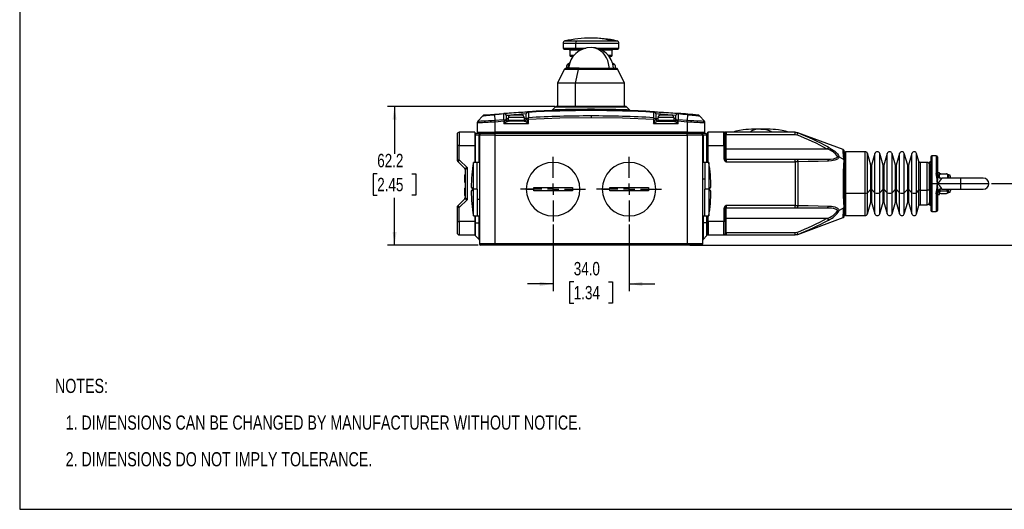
# Model space of a CAD drawing. Header units: millimetres. Extents: x 0 to 864, y 0 to 559.
# Tile 1 of 12: x 0 to 441, y 0 to 219. Entities that reach past the tile are written whole.
import ezdxf

# ---------------------------------------------------------------- set-up
doc = ezdxf.new("R2010")
doc.units = ezdxf.units.MM
doc.linetypes.add('CENTERX2', pattern=[20.32, 12.7, -2.54, 2.54, -2.54])
for name, color, linetype in [('CENTER', 40, 'CENTERX2'), ('DIMENSIONS', 140, 'Continuous'), ('SLD-DEFPOINTS', 7, 'Continuous'), ('TEXT', 140, 'Continuous')]:
    doc.layers.add(name, color=color, linetype=linetype)
doc.styles.add('SLDTEXTSTYLE0', font='TXT', dxfattribs={"width": 0.75})
doc.dimstyles.new('SLDDIMSTYLE0', dxfattribs={"dimtxt": 6, "dimasz": 6, "dimexe": 0, "dimexo": 0.0625, "dimgap": 1.5, "dimtad": 0, "dimtih": 1, "dimtoh": 1, "dimdec": 1, "dimrnd": 1e-09, "dimzin": 12, "dimdsep": 46, "dimtxsty": 'SLDTEXTSTYLE0', "dimsah": 1, "dimcen": 0.09, "dimadec": 0, "dimazin": 3, "dimtfac": 1, "dimtdec": 1, "dimtofl": 0, "dimtmove": 0, "dimatfit": 3, "dimfxl": 0, "dimfrac": 2, "dimtolj": 1, "dimtzin": 12, "dimarcsym": 0})
doc.dimstyles.new('SLDDIMSTYLE1', dxfattribs={"dimtxt": 6, "dimasz": 6, "dimexe": 0, "dimexo": 0.0625, "dimgap": 1.5, "dimtad": 0, "dimtih": 1, "dimtoh": 1, "dimdec": 1, "dimrnd": 1e-09, "dimzin": 4, "dimdsep": 46, "dimtxsty": 'SLDTEXTSTYLE0', "dimsah": 1, "dimcen": 0.09, "dimadec": 0, "dimazin": 1, "dimtfac": 1, "dimtdec": 1, "dimtmove": 0, "dimatfit": 0, "dimfxl": 0, "dimfrac": 2, "dimtolj": 1, "dimtzin": 12, "dimarcsym": 0})
doc.dimstyles.new('SLDDIMSTYLE3', dxfattribs={"dimtxt": 6, "dimasz": 6, "dimexe": 0, "dimexo": 0.0625, "dimgap": 1.5, "dimtad": 0, "dimtih": 1, "dimtoh": 1, "dimdec": 1, "dimrnd": 1e-09, "dimzin": 12, "dimdsep": 46, "dimtxsty": 'SLDTEXTSTYLE0', "dimsah": 1, "dimcen": 0.09, "dimadec": 0, "dimazin": 3, "dimtfac": 1, "dimtdec": 1, "dimtmove": 0, "dimatfit": 0, "dimfxl": 0, "dimfrac": 2, "dimtolj": 1, "dimtzin": 12, "dimarcsym": 0})

# ---------------------------------------------------------------- blocks, each defined once
blk = doc.blocks.new('SW_NOTE_0_2')
at = {"layer": 'TEXT', "color": 0, "char_height": 6.35, "attachment_point": 1, "style": 'SLDTEXTSTYLE0'}
for s, insert in [('NOTES:', (0, 8.19)), ('1. DIMENSIONS CAN BE CHANGED BY MANUFACTURER WITHOUT NOTICE.', (4.76, -8.24)), ('2. DIMENSIONS DO NOT IMPLY TOLERANCE.', (4.76, -24.66))]:
    blk.add_mtext(s, dxfattribs=dict(at, insert=insert))
blk = doc.blocks.new('_D_13')
at = {"layer": 'DIMENSIONS'}
for p, q in [((238.87, 127.56), (238.87, 97.77)), ((272.87, 127.56), (272.87, 97.77)), ((248.11, 101.83), (246.28, 101.83)), ((246.28, 101.83), (246.28, 92.3)), ((263.63, 101.83), (265.45, 101.83)), ((265.45, 101.83), (265.45, 92.3)), ((238.87, 100.94), (227.33, 100.94)), ((272.87, 100.94), (284.41, 100.94)), ((246.28, 92.3), (248.11, 92.3)), ((265.45, 92.3), (263.63, 92.3))]:
    blk.add_line(p, q, dxfattribs=at)
for points in [[(238.87, 100.94), (232.87, 101.87), (232.87, 100.02)], [(272.87, 100.94), (278.87, 100.02), (278.87, 101.87)]]:
    blk.add_solid(points, dxfattribs=at)
at = {"layer": 'DIMENSIONS', "char_height": 6, "attachment_point": 1, "style": 'SLDTEXTSTYLE0'}
for s, insert in [('34.0', (248.11, 110.78)), ('1.34', (248.11, 100.04))]:
    blk.add_mtext(s, dxfattribs=dict(at, insert=insert))
blk = doc.blocks.new('_D_14')
at = {"layer": 'DIMENSIONS'}
for p, q in [((239.6, 180.47), (164.69, 180.47)), ((167.86, 180.47), (167.86, 159.23)), ((160.11, 150.25), (158.28, 150.25)), ((158.28, 150.25), (158.28, 140.73)), ((175.62, 150.25), (177.45, 150.25)), ((177.45, 150.25), (177.45, 140.73)), ((158.28, 140.73), (160.11, 140.73)), ((167.86, 118.27), (167.86, 139.51)), ((177.45, 140.73), (175.62, 140.73)), ((205.3, 118.27), (164.69, 118.27))]:
    blk.add_line(p, q, dxfattribs=at)
for points in [[(167.86, 180.47), (166.94, 174.47), (168.79, 174.47)], [(167.86, 118.27), (168.79, 124.27), (166.94, 124.27)]]:
    blk.add_solid(points, dxfattribs=at)
at = {"layer": 'DIMENSIONS', "char_height": 6, "attachment_point": 1, "style": 'SLDTEXTSTYLE0'}
for s, insert in [('62.2', (160.11, 159.2)), ('2.45', (160.11, 148.46))]:
    blk.add_mtext(s, dxfattribs=dict(at, insert=insert))
blk = doc.blocks.new('_D_15')
at = {"layer": 'DIMENSIONS'}
for p, q in [((455.97, 145.87), (455.97, 157.41)), ((435.24, 145.87), (459.14, 145.87)), ((448.21, 132.95), (446.38, 132.95)), ((446.38, 132.95), (446.38, 123.43)), ((463.73, 132.95), (465.55, 132.95)), ((465.55, 132.95), (465.55, 123.43)), ((446.38, 123.43), (448.21, 123.43)), ((465.55, 123.43), (463.73, 123.43)), ((300.14, 118.27), (459.14, 118.27)), ((455.97, 118.27), (455.97, 106.73))]:
    blk.add_line(p, q, dxfattribs=at)
for points in [[(455.97, 145.87), (456.89, 151.87), (455.04, 151.87)], [(455.97, 118.27), (455.04, 112.27), (456.89, 112.27)]]:
    blk.add_solid(points, dxfattribs=at)
at = {"layer": 'DIMENSIONS', "char_height": 6, "attachment_point": 1, "style": 'SLDTEXTSTYLE0'}
for s, insert in [('27.6', (448.21, 141.9)), ('1.09', (448.21, 131.16))]:
    blk.add_mtext(s, dxfattribs=dict(at, insert=insert))
blk = doc.blocks.new('SW_CENTERMARKSYMBOL_7')
at = {"layer": 'CENTER', "color": 0}
for p, q in [((0, 5.08), (0, 14.54)), ((-5.08, 0), (-14.54, 0)), ((0, 0), (-2.54, 0)), ((0, 0), (0, 2.54)), ((0, 0), (0, -2.54)), ((0, 0), (2.54, 0)), ((5.08, 0), (14.54, 0)), ((0, -5.08), (0, -14.54))]:
    blk.add_line(p, q, dxfattribs=at)
blk = doc.blocks.new('SW_CENTERMARKSYMBOL_8')
at = {"layer": 'CENTER', "color": 0}
for p, q in [((0, 5.08), (0, 14.54)), ((-5.08, 0), (-14.54, 0)), ((0, 0), (-2.54, 0)), ((0, 0), (0, 2.54)), ((0, 0), (0, -2.54)), ((0, 0), (2.54, 0)), ((5.08, 0), (14.54, 0)), ((0, -5.08), (0, -14.54))]:
    blk.add_line(p, q, dxfattribs=at)

msp = doc.modelspace()

# ---------------------------------------------------------------- linework, layer by layer
at = {"color": 7, "linetype": 'Continuous', "lineweight": 25}
for p, q in [((243.37, 208.78), (243.37, 206.57)), ((248.95, 208.78), (248.95, 206.57)), ((249.38, 209.75), (265.63, 209.75)), ((268.37, 206.57), (268.37, 208.78)), ((243.88, 206.07), (249.23, 206.07)), ((246.37, 205.57), (246.37, 203.47)), ((249.23, 206.07), (251.98, 206.07)), ((259.75, 206.07), (267.87, 206.07)), ((265.37, 203.47), (265.37, 205.57)), ((246.25, 199.83), (245.34, 199.2)), ((247.07, 202.77), (247.77, 202.77)), ((263.98, 202.77), (264.67, 202.77)), ((266.4, 199.2), (265.48, 199.84)), ((243.86, 197.01), (240.87, 190.87)), ((250.55, 197.57), (244.77, 197.57)), ((250.12, 197.01), (248.69, 190.87)), ((250.55, 197.57), (266.97, 197.57)), ((270.87, 190.87), (267.87, 197.01)), ((240.87, 190.87), (240.87, 180.47)), ((248.69, 190.87), (240.87, 190.87)), ((248.69, 190.87), (248.69, 180.47)), ((270.87, 190.87), (248.69, 190.87)), ((270.87, 180.47), (270.87, 190.87)), ((207.63, 176.48), (207.34, 176.25)), ((212.61, 177), (216.79, 177.34)), ((212.61, 177), (212.63, 176.71)), ((212.63, 176.71), (212.84, 174.3)), ((216.81, 177.05), (216.79, 177.34)), ((216.81, 174.63), (216.81, 177.05)), ((224.87, 176.47), (219.87, 176.47)), ((226.87, 174.87), (226.87, 177.08)), ((227.81, 178.08), (227.83, 177.79)), ((227.83, 177.79), (227.83, 175.37)), ((238.48, 178.83), (239.82, 180.17)), ((238.48, 178.83), (238.5, 178.75)), ((271.91, 180.17), (239.82, 180.17)), ((271.2, 180.47), (240.53, 180.47)), ((240.87, 180.47), (248.69, 180.47)), ((244.52, 178.94), (244.1, 178.67)), ((248.69, 180.47), (270.87, 180.47)), ((268.18, 178.81), (268.22, 178.82)), ((268.22, 180.32), (268.22, 180.47)), ((271.91, 180.17), (273.25, 178.83)), ((283.91, 177.79), (283.92, 178.08)), ((283.91, 175.37), (283.91, 177.79)), ((284.87, 177.08), (284.87, 174.87)), ((291.87, 176.47), (286.87, 176.47)), ((294.95, 177.34), (294.92, 177.05)), ((294.92, 177.05), (294.92, 174.63)), ((299.1, 176.71), (298.89, 174.3)), ((299.13, 177), (299.1, 176.71)), ((304.39, 176.25), (304.11, 176.48)), ((204.87, 173.17), (204.87, 168.87)), ((207.33, 176.27), (205.11, 173.82)), ((207.33, 176.27), (205.11, 173.82)), ((205.13, 173.84), (205.14, 173.84)), ((207.32, 176.25), (207.37, 176.26)), ((212.84, 174.3), (216.81, 174.63)), ((212.87, 173.6), (216.87, 173.92)), ((212.87, 168.87), (212.87, 173.6)), ((216.81, 174.63), (217.22, 174.31)), ((217.22, 174.31), (216.87, 173.92)), ((216.87, 172.87), (217.55, 174.23)), ((216.87, 173.92), (216.87, 172.87)), ((218.44, 173.65), (216.87, 172.87)), ((216.87, 172.87), (227.87, 172.87)), ((217.55, 174.23), (217.22, 174.31)), ((217.67, 174.13), (217.81, 174.63)), ((217.81, 174.63), (217.87, 174.87)), ((217.87, 176.35), (217.87, 174.87)), ((225.87, 173.87), (218.75, 173.87)), ((225.87, 175.47), (218.87, 175.47)), ((218.87, 174.17), (218.87, 175.47)), ((225.87, 174.17), (218.87, 174.17)), ((225.87, 175.47), (225.87, 174.17)), ((225.91, 173.85), (225.87, 173.87)), ((226.87, 174.87), (226.87, 174.82)), ((226.87, 174.82), (226.88, 174.71)), ((227.83, 175.37), (227.47, 175.04)), ((227.87, 174.67), (227.47, 175.04)), ((227.87, 172.87), (227.87, 174.67)), ((255.87, 176.16), (255.87, 175.45)), ((284.27, 175.04), (283.87, 174.67)), ((283.87, 174.67), (283.87, 172.87)), ((283.87, 172.87), (294.87, 172.87)), ((283.91, 175.37), (284.27, 175.04)), ((284.85, 174.71), (284.87, 174.82)), ((284.87, 174.82), (284.87, 174.87)), ((285.86, 173.87), (285.83, 173.85)), ((285.86, 173.87), (292.98, 173.87)), ((292.87, 175.47), (285.87, 175.47)), ((285.87, 174.17), (285.87, 175.47)), ((292.87, 174.17), (285.87, 174.17)), ((292.87, 175.47), (292.87, 174.17)), ((294.87, 172.87), (293.3, 173.65)), ((293.71, 176.36), (293.87, 176.35)), ((293.87, 174.87), (293.87, 176.35)), ((293.87, 174.87), (293.92, 174.63)), ((293.92, 174.63), (294.07, 174.13)), ((294.51, 174.31), (294.19, 174.23)), ((294.19, 174.23), (294.87, 172.87)), ((294.92, 174.63), (294.51, 174.31)), ((294.87, 173.92), (294.51, 174.31)), ((294.87, 172.87), (294.87, 173.92)), ((294.87, 173.92), (298.87, 173.6)), ((294.92, 174.63), (298.89, 174.3)), ((298.87, 173.6), (298.87, 168.87)), ((304.36, 176.26), (304.42, 176.25)), ((306.62, 173.82), (304.4, 176.27)), ((306.63, 173.82), (304.4, 176.27)), ((306.59, 173.84), (306.61, 173.84)), ((306.87, 168.87), (306.87, 173.17)), ((195.87, 167.87), (195.87, 162.87)), ((196.87, 168.87), (196.87, 162.87)), ((203.87, 168.87), (196.87, 168.87)), ((203.87, 168.87), (203.87, 167.63)), ((203.87, 167.57), (203.87, 164.43)), ((204.01, 167.57), (203.87, 167.57)), ((205.72, 167.57), (204.01, 167.57)), ((206.22, 168.27), (204.57, 168.27)), ((204.87, 168.87), (212.87, 168.87)), ((205.72, 167.57), (205.87, 167.57)), ((205.87, 167.57), (205.87, 118.97)), ((212.87, 167.57), (205.87, 167.57)), ((212.87, 168.27), (206.57, 168.27)), ((210.87, 168.87), (210.87, 168.27)), ((298.87, 168.87), (212.87, 168.87)), ((298.87, 168.27), (212.87, 168.27)), ((212.87, 167.57), (212.87, 168.27)), ((212.87, 118.97), (212.87, 167.57)), ((212.87, 167.57), (298.87, 167.57)), ((220.62, 168.87), (220.62, 168.27)), ((224.12, 168.27), (224.12, 168.87)), ((230.37, 168.87), (230.37, 168.27)), ((281.37, 168.27), (281.37, 168.87)), ((287.62, 168.87), (287.62, 168.27)), ((291.12, 168.27), (291.12, 168.87)), ((298.87, 168.87), (306.87, 168.87)), ((298.87, 167.57), (298.87, 168.27)), ((305.17, 168.27), (298.87, 168.27)), ((298.87, 167.57), (298.87, 118.97)), ((305.87, 167.57), (298.87, 167.57)), ((300.87, 168.27), (300.87, 168.87)), ((307.17, 168.27), (305.52, 168.27)), ((305.87, 118.97), (305.87, 167.57)), ((305.87, 167.57), (306.01, 167.57)), ((307.72, 167.57), (306.01, 167.57)), ((307.87, 167.57), (307.72, 167.57)), ((307.87, 168.37), (307.87, 162.87)), ((307.87, 155.37), (307.87, 167.57)), ((308.37, 162.87), (308.37, 168.87)), ((315.37, 168.87), (308.37, 168.87)), ((315.37, 162.87), (315.37, 168.87)), ((316.37, 168.87), (315.68, 168.87)), ((315.87, 162.87), (315.87, 168.37)), ((315.87, 167.87), (316.37, 167.87)), ((316.28, 168.83), (316.37, 168.87)), ((316.37, 168.87), (316.37, 167.87)), ((347.27, 168.87), (316.37, 168.87)), ((316.37, 161.37), (316.37, 167.87)), ((316.37, 167.87), (347.27, 167.87)), ((347.27, 167.87), (347.27, 168.87)), ((347.27, 168.87), (348.42, 168.64)), ((347.27, 167.87), (348.04, 167.71)), ((348.37, 168.68), (347.33, 168.87)), ((348.42, 168.64), (348.04, 167.71)), ((368.72, 161.11), (348.43, 168.66)), ((203.87, 164.43), (203.87, 162.87)), ((196.87, 162.87), (195.87, 162.87)), ((195.87, 162.87), (195.87, 156.55)), ((196.87, 162.87), (203.87, 162.87)), ((196.87, 156.55), (196.87, 162.87)), ((203.87, 162.87), (203.87, 155.37)), ((308.37, 162.87), (307.87, 162.87)), ((308.37, 162.87), (315.37, 162.87)), ((315.37, 162.87), (315.37, 157.08)), ((315.37, 162.87), (315.87, 162.87)), ((315.87, 162.87), (315.87, 157.08)), ((316.37, 161.37), (315.89, 161.37)), ((361.65, 161.37), (316.37, 161.37)), ((316.37, 156.67), (316.37, 161.37)), ((362.13, 162.22), (361.65, 161.37)), ((369.37, 156.14), (369.37, 160.17)), ((369.37, 159.61), (369.37, 141.69)), ((378.61, 160.17), (369.87, 160.17)), ((381.1, 154.11), (379.58, 159.44)), ((383, 159.37), (381.49, 154.11)), ((386.62, 154.11), (385.11, 159.37)), ((388.51, 159.37), (387, 154.11)), ((392.13, 154.11), (390.63, 159.37)), ((394.03, 159.37), (392.52, 154.11)), ((397.65, 154.11), (396.14, 159.37)), ((399.54, 159.37), (398.03, 154.11)), ((402.7, 155.73), (401.66, 159.37)), ((195.87, 156.55), (196.87, 156.55)), ((196.87, 156.55), (196.16, 155.84)), ((196.16, 155.84), (199.17, 152.82)), ((200.47, 152.95), (196.87, 156.55)), ((204.87, 155.37), (203.17, 155.37)), ((203.17, 143.37), (203.17, 155.37)), ((204.87, 143.37), (204.87, 155.37)), ((205.87, 155.27), (204.87, 155.27)), ((306.87, 155.27), (305.87, 155.27)), ((308.57, 155.37), (306.87, 155.37)), ((306.87, 155.37), (306.87, 143.37)), ((308.57, 155.37), (308.57, 143.37)), ((315.87, 157.08), (315.37, 157.08)), ((316.37, 156.67), (316.37, 155.67)), ((347.27, 156.67), (316.37, 156.67)), ((316.37, 155.67), (347.27, 155.67)), ((347.27, 155.67), (347.27, 156.67)), ((348.04, 156.67), (347.27, 156.67)), ((347.27, 155.67), (347.27, 136.07)), ((348.42, 155.67), (347.27, 155.67)), ((361.65, 156.67), (348.04, 156.67)), ((348.42, 155.67), (348.42, 136.06)), ((366.93, 157.88), (369, 156.69)), ((369.37, 135.6), (369.37, 156.14)), ((406.37, 155.37), (403.18, 155.37)), ((407.37, 154.29), (407.37, 155.19)), ((407.37, 143.29), (407.37, 154.33)), ((407.97, 157.87), (407.97, 145.87)), ((410.47, 158.37), (408.47, 158.37)), ((410.97, 157.87), (410.97, 150.21)), ((199.47, 152.12), (199.47, 139.62)), ((200.47, 138.79), (200.47, 152.95)), ((407.37, 154.29), (407.37, 136.56)), ((410.58, 149.44), (410.47, 150.39)), ((410.97, 150.61), (410.97, 150.77)), ((411.97, 150.77), (410.97, 150.77)), ((411.06, 149.44), (410.97, 150.21)), ((411.97, 148.64), (411.97, 150.77)), ((412.47, 150.32), (414.97, 150.32)), ((415.47, 149.99), (415.47, 149.78)), ((199.17, 149.78), (199.47, 149.78)), ((199.17, 149.74), (199.47, 149.74)), ((199.17, 149.74), (199.17, 149.37)), ((199.17, 149.37), (199.47, 149.37)), ((199.17, 149.37), (199.17, 148.38)), ((199.17, 148.38), (199.47, 148.38)), ((199.17, 148.38), (199.17, 148.01)), ((199.17, 148.01), (199.47, 148.01)), ((199.17, 148.01), (199.17, 146.91)), ((199.47, 146.91), (199.17, 146.91)), ((199.17, 146.91), (199.17, 146.54)), ((199.17, 146.54), (199.47, 146.54)), ((199.17, 146.5), (199.47, 146.5)), ((306.87, 147.93), (305.87, 147.93)), ((407.97, 145.87), (407.97, 133.87)), ((407.97, 145.87), (408.47, 145.87)), ((408.47, 145.87), (410.97, 145.87)), ((410.97, 145.87), (421.47, 145.87)), ((421.47, 148.37), (412.97, 148.37)), ((416.07, 149.87), (415.47, 149.87)), ((415.47, 149.37), (415.47, 148.68)), ((415.47, 148.68), (415.47, 148.37)), ((416.87, 148.37), (416.87, 149.04)), ((431.47, 148.37), (421.47, 148.37)), ((199.17, 143.85), (199.47, 143.85)), ((199.17, 143.81), (199.47, 143.81)), ((199.17, 143.81), (199.17, 142.95)), ((199.17, 142.95), (199.47, 142.95)), ((199.17, 142.95), (199.17, 142.09)), ((199.17, 142.09), (199.47, 142.09)), ((199.17, 142.09), (199.17, 141.93)), ((199.17, 141.93), (199.47, 141.93)), ((199.17, 141.93), (199.17, 141.5)), ((199.17, 141.5), (199.47, 141.5)), ((199.17, 141.5), (199.17, 140.61)), ((202.17, 144.12), (202.69, 144.12)), ((202.69, 142.62), (202.17, 142.62)), ((202.69, 144.12), (202.69, 143.37)), ((202.69, 143.37), (203.17, 143.37)), ((202.69, 143.37), (202.69, 142.62)), ((203.17, 131.37), (203.17, 143.37)), ((204.87, 143.37), (203.17, 143.37)), ((204.87, 143.37), (204.87, 131.37)), ((226.87, 143.37), (230.19, 143.37)), ((230.19, 143.37), (230.2, 144.12)), ((230.2, 142.62), (230.19, 143.37)), ((230.2, 144.12), (247.54, 144.12)), ((247.54, 142.62), (230.2, 142.62)), ((238.87, 142.62), (238.87, 144.12)), ((247.54, 144.12), (247.54, 143.37)), ((247.54, 143.37), (250.87, 143.37)), ((247.54, 143.37), (247.54, 142.62)), ((260.87, 143.37), (264.19, 143.37)), ((264.19, 143.37), (264.2, 144.12)), ((264.2, 142.62), (264.19, 143.37)), ((264.2, 144.12), (281.54, 144.12)), ((281.54, 142.62), (264.2, 142.62)), ((272.87, 142.62), (272.87, 144.12)), ((281.54, 144.12), (281.54, 143.37)), ((281.54, 143.37), (284.87, 143.37)), ((281.54, 143.37), (281.54, 142.62)), ((306.87, 131.37), (306.87, 143.37)), ((308.57, 143.37), (306.87, 143.37)), ((308.57, 143.37), (308.57, 131.37)), ((308.57, 143.37), (309.05, 143.37)), ((309.04, 144.12), (309.56, 144.12)), ((309.05, 143.37), (309.04, 144.12)), ((309.04, 142.62), (309.05, 143.37)), ((309.56, 142.62), (309.04, 142.62)), ((369.37, 141.69), (369.37, 132.1)), ((369.87, 141.54), (378.61, 141.54)), ((379.58, 141.76), (381.1, 143.37)), ((381.49, 143.37), (383, 141.78)), ((385.11, 141.78), (386.62, 143.37)), ((387, 143.37), (388.51, 141.78)), ((390.63, 141.78), (392.13, 143.37)), ((392.52, 143.37), (394.03, 141.78)), ((396.14, 141.78), (397.65, 143.37)), ((398.03, 143.37), (399.54, 141.78)), ((401.66, 141.78), (402.7, 142.88)), ((403.18, 142.99), (406.37, 142.99)), ((407.37, 143.29), (407.37, 137.39)), ((410.47, 141.35), (410.58, 142.29)), ((410.97, 141.53), (411.06, 142.3)), ((410.97, 141.53), (410.97, 133.87)), ((411.97, 140.97), (411.97, 143.1)), ((412.47, 142.58), (414.97, 142.58)), ((412.47, 141.42), (414.97, 141.42)), ((412.97, 143.37), (421.47, 143.37)), ((415.47, 143.37), (415.47, 142.24)), ((415.47, 142.24), (415.47, 142)), ((415.47, 142), (415.47, 141.75)), ((415.47, 141.87), (416.07, 141.87)), ((416.87, 143.37), (416.87, 142.72)), ((421.47, 143.37), (431.47, 143.37)), ((199.17, 138.91), (196.16, 135.9)), ((196.87, 135.19), (200.47, 138.79)), ((199.17, 140.61), (199.47, 140.61)), ((199.17, 140.57), (199.47, 140.57)), ((205.87, 138.81), (204.87, 138.81)), ((379.58, 132.29), (381.1, 137.62)), ((381.49, 137.62), (383, 132.36)), ((385.11, 132.36), (386.62, 137.62)), ((387, 137.62), (388.51, 132.36)), ((390.63, 132.36), (392.13, 137.62)), ((392.52, 137.62), (394.03, 132.36)), ((396.14, 132.36), (397.65, 137.62)), ((398.03, 137.62), (399.54, 132.36)), ((410.97, 140.97), (410.97, 141.08)), ((410.97, 140.97), (411.97, 140.97)), ((196.87, 135.19), (195.87, 135.19)), ((195.87, 135.19), (195.87, 128.87)), ((196.16, 135.9), (196.87, 135.19)), ((196.87, 128.87), (196.87, 135.19)), ((315.37, 134.65), (315.37, 128.87)), ((315.87, 134.65), (315.37, 134.65)), ((315.87, 134.65), (315.87, 128.87)), ((316.37, 136.07), (316.37, 135.07)), ((347.27, 136.07), (316.37, 136.07)), ((316.37, 135.07), (347.27, 135.07)), ((316.37, 130.37), (316.37, 135.07)), ((347.27, 135.07), (347.27, 136.07)), ((347.27, 136.07), (348.42, 136.06)), ((347.27, 135.07), (348.04, 135.07)), ((348.04, 135.07), (361.65, 135.07)), ((369, 135.05), (366.93, 133.85)), ((369.37, 131.56), (369.37, 135.6)), ((401.66, 132.36), (402.7, 136.01)), ((403.18, 136.37), (406.37, 136.37)), ((408.47, 133.37), (410.47, 133.37)), ((195.87, 128.87), (195.87, 123.87)), ((195.87, 128.87), (196.87, 128.87)), ((203.87, 128.87), (196.87, 128.87)), ((196.87, 128.87), (196.87, 122.87)), ((203.17, 131.37), (204.87, 131.37)), ((203.87, 131.37), (203.87, 128.87)), ((203.87, 128.87), (203.87, 126.17)), ((203.87, 128.27), (204.01, 128.27)), ((204.01, 128.27), (205.72, 128.27)), ((204.01, 128.27), (204.01, 122.62)), ((204.87, 131.47), (205.87, 131.47)), ((205.72, 120.91), (205.72, 128.27)), ((205.87, 128.27), (205.72, 128.27)), ((305.87, 131.47), (306.87, 131.47)), ((305.87, 128.27), (306.01, 128.27)), ((306.01, 128.27), (306.01, 120.91)), ((307.72, 128.27), (306.01, 128.27)), ((306.87, 131.37), (308.57, 131.37)), ((307.72, 122.62), (307.72, 128.27)), ((307.87, 128.27), (307.72, 128.27)), ((307.87, 128.27), (307.87, 131.37)), ((307.87, 128.87), (307.87, 123.37)), ((308.37, 128.87), (307.87, 128.87)), ((307.87, 122.97), (307.87, 128.27)), ((315.37, 128.87), (308.37, 128.87)), ((308.37, 128.87), (308.37, 122.87)), ((315.87, 128.87), (315.37, 128.87)), ((315.37, 122.87), (315.37, 128.87)), ((315.87, 128.87), (315.87, 123.37)), ((315.89, 130.37), (316.37, 130.37)), ((316.37, 130.37), (361.65, 130.37)), ((316.37, 123.87), (316.37, 130.37)), ((348.43, 123.08), (368.72, 130.63)), ((361.65, 130.37), (362.13, 129.52)), ((369.87, 131.57), (378.61, 131.57)), ((203.87, 126.17), (203.87, 123.11)), ((316.37, 123.87), (315.87, 123.87)), ((316.37, 123.87), (316.37, 122.87)), ((347.27, 123.87), (316.37, 123.87)), ((348.04, 124.02), (347.27, 123.87)), ((347.27, 122.87), (347.27, 123.87)), ((348.04, 124.02), (348.42, 123.1)), ((196.87, 122.87), (203.87, 122.87)), ((203.87, 123.11), (203.87, 122.87)), ((204.01, 122.62), (205.72, 120.91)), ((307.72, 122.62), (306.01, 120.91)), ((308.37, 122.87), (315.37, 122.87)), ((315.37, 122.87), (316.37, 122.87)), ((316.37, 122.87), (316.28, 122.9)), ((316.37, 122.87), (347.27, 122.87)), ((348.42, 123.1), (347.27, 122.87)), ((347.33, 122.87), (348.37, 123.06)), ((212.87, 118.97), (205.87, 118.97)), ((212.87, 118.27), (206.57, 118.27)), ((212.87, 118.27), (212.87, 118.97)), ((298.87, 118.97), (212.87, 118.97)), ((298.87, 118.27), (212.87, 118.27)), ((298.87, 118.27), (298.87, 118.97)), ((305.87, 118.97), (298.87, 118.97)), ((305.17, 118.27), (298.87, 118.27))]:
    msp.add_line(p, q, dxfattribs=at)
at = {"color": 8, "linetype": 'Continuous', "lineweight": 25}
for p, q in [((243.37, 208.78), (248.95, 208.78)), ((244.15, 209.75), (249.38, 209.75)), ((248.95, 208.78), (268.37, 208.78)), ((265.63, 209.75), (267.59, 209.75)), ((243.37, 206.57), (248.95, 206.57)), ((250.61, 205.57), (246.37, 205.57)), ((246.37, 203.47), (248.26, 203.47)), ((248.95, 206.57), (253.47, 206.57)), ((250.92, 205.57), (250.61, 205.57)), ((250.61, 205.36), (250.61, 205.57)), ((258.23, 206.57), (268.37, 206.57)), ((265.37, 205.57), (260.81, 205.57)), ((263.47, 203.47), (265.37, 203.47)), ((246.04, 199.2), (245.34, 199.2)), ((266.4, 199.2), (265.75, 199.2)), ((250.12, 197.01), (243.86, 197.01)), ((267.87, 197.01), (250.12, 197.01)), ((218.87, 174.87), (217.87, 174.87)), ((226.87, 174.87), (225.87, 174.87)), ((285.87, 174.87), (284.87, 174.87)), ((293.87, 174.87), (292.87, 174.87)), ((204.01, 167.57), (204.01, 155.37)), ((205.72, 155.27), (205.72, 167.57)), ((211.53, 168.27), (211.53, 168.87)), ((230.04, 168.87), (230.04, 168.27)), ((231.37, 168.27), (231.37, 168.87)), ((280.37, 168.87), (280.37, 168.27)), ((281.7, 168.27), (281.7, 168.87)), ((300.21, 168.87), (300.21, 168.27)), ((306.01, 167.57), (306.01, 155.27)), ((307.72, 155.37), (307.72, 167.57)), ((308.37, 155.37), (308.37, 162.87)), ((315.87, 161.38), (315.89, 161.37)), ((369.87, 160.17), (369.87, 141.54)), ((378.61, 141.54), (378.61, 160.17)), ((379.58, 141.76), (379.58, 159.44)), ((383, 141.78), (383, 159.37)), ((385.11, 141.78), (385.11, 159.37)), ((388.51, 141.78), (388.51, 159.37)), ((390.63, 141.78), (390.63, 159.37)), ((394.03, 141.78), (394.03, 159.37)), ((396.14, 141.78), (396.14, 159.37)), ((399.54, 141.78), (399.54, 159.37)), ((401.66, 141.78), (401.66, 159.37)), ((402.7, 142.88), (402.7, 155.73)), ((403.18, 155.37), (403.18, 142.99)), ((406.37, 142.99), (406.37, 155.37)), ((408.47, 158.37), (408.47, 145.87)), ((410.47, 158.37), (410.47, 150.39)), ((381.1, 143.37), (381.1, 154.11)), ((381.3, 153.97), (381.3, 143.42)), ((381.49, 154.11), (381.49, 143.37)), ((386.62, 143.37), (386.62, 154.11)), ((386.81, 153.97), (386.81, 143.42)), ((387, 154.11), (387, 143.37)), ((392.13, 143.37), (392.13, 154.11)), ((392.33, 153.97), (392.33, 143.42)), ((392.52, 154.11), (392.52, 143.37)), ((397.65, 143.37), (397.65, 154.11)), ((397.84, 153.97), (397.84, 143.42)), ((398.03, 154.11), (398.03, 143.37)), ((408.47, 145.87), (408.47, 133.37)), ((412.97, 148.37), (412.97, 148.16)), ((416.07, 148.37), (416.07, 149.87)), ((421.47, 145.87), (421.47, 148.37)), ((421.47, 143.37), (421.47, 145.87)), ((421.47, 145.87), (433.97, 145.87)), ((369.87, 141.54), (369.87, 131.57)), ((378.61, 131.57), (378.61, 141.54)), ((379.58, 132.29), (379.58, 141.76)), ((381.1, 137.62), (381.1, 143.37)), ((381.3, 143.42), (381.3, 137.77)), ((381.49, 143.37), (381.49, 137.62)), ((383, 132.36), (383, 141.78)), ((385.11, 132.36), (385.11, 141.78)), ((386.62, 137.62), (386.62, 143.37)), ((386.81, 143.42), (386.81, 137.77)), ((387, 143.37), (387, 137.62)), ((388.51, 132.36), (388.51, 141.78)), ((390.63, 132.36), (390.63, 141.78)), ((392.13, 137.62), (392.13, 143.37)), ((392.33, 143.42), (392.33, 137.77)), ((392.52, 143.37), (392.52, 137.62)), ((394.03, 132.36), (394.03, 141.78)), ((396.14, 132.36), (396.14, 141.78)), ((397.65, 137.62), (397.65, 143.37)), ((397.84, 143.42), (397.84, 137.77)), ((398.03, 143.37), (398.03, 137.62)), ((399.54, 132.36), (399.54, 141.78)), ((401.66, 132.36), (401.66, 141.78)), ((402.7, 136.01), (402.7, 142.88)), ((403.18, 142.99), (403.18, 136.37)), ((406.37, 136.37), (406.37, 142.99)), ((410.47, 141.35), (410.47, 133.37)), ((412.97, 143.58), (412.97, 143.37)), ((416.07, 141.87), (416.07, 143.37)), ((204.01, 131.37), (204.01, 128.27)), ((205.72, 128.27), (205.72, 131.47)), ((306.01, 131.47), (306.01, 128.27)), ((307.72, 128.27), (307.72, 131.37)), ((308.37, 128.87), (308.37, 131.37)), ((315.89, 130.37), (315.87, 130.36))]:
    msp.add_line(p, q, dxfattribs=at)
at = {"color": 7, "linetype": 'Continuous', "lineweight": 25, "flags": 128}
for points in [[(248.95, 206.57), (248.96, 206.47), (248.97, 206.38), (249, 206.29), (249.03, 206.21), (249.07, 206.15), (249.12, 206.11), (249.17, 206.08), (249.23, 206.07)], [(250.33, 206.07), (250.39, 206.06), (250.44, 206.03), (250.49, 205.98), (250.53, 205.92), (250.56, 205.85), (250.59, 205.76), (250.61, 205.67), (250.61, 205.57)], [(250.55, 197.57), (250.49, 197.56), (250.42, 197.53), (250.36, 197.48), (250.3, 197.42), (250.25, 197.33), (250.2, 197.24), (250.16, 197.13), (250.12, 197.01)], [(207.6, 176.45), (207.53, 176.43), (207.34, 176.25)], [(207.96, 176.57), (207.78, 176.54), (207.63, 176.48)], [(207.96, 176.57), (208.05, 176.58), (208.33, 176.61), (209.34, 176.7), (210.84, 176.84), (212.61, 177)], [(216.79, 177.34), (216.9, 177.35), (217.21, 177.38), (217.72, 177.41), (218.41, 177.47), (219.24, 177.53), (220.19, 177.6), (221.23, 177.67), (222.3, 177.74), (223.37, 177.81), (224.4, 177.88), (225.36, 177.94), (226.19, 177.99), (226.88, 178.03), (227.39, 178.06), (227.7, 178.08), (227.81, 178.08)], [(244.57, 180.44), (244.55, 180.45), (244.73, 180.47)], [(273.33, 178.67), (273.34, 178.67), (273.25, 178.83)], [(283.92, 178.08), (284.03, 178.08), (284.35, 178.06), (284.85, 178.03), (285.54, 177.99), (286.38, 177.94), (287.33, 177.88), (288.36, 177.81), (289.43, 177.74), (290.51, 177.67), (291.54, 177.6), (292.49, 177.53), (293.33, 177.47), (294.01, 177.41), (294.52, 177.38), (294.84, 177.35), (294.95, 177.34)], [(205.13, 173.84), (204.94, 173.53), (204.87, 173.17)], [(204.87, 173.17), (204.95, 173.17), (205.15, 173.18), (205.48, 173.2), (205.93, 173.22), (206.45, 173.25), (207.21, 173.3), (208.06, 173.34), (208.94, 173.39), (209.8, 173.43), (210.67, 173.48), (211.92, 173.55), (212.87, 173.6)], [(217.55, 174.23), (217.61, 174.19), (217.67, 174.13)], [(227.87, 172.87), (226.6, 173.5), (226.14, 173.73), (226, 173.8), (225.91, 173.85)], [(226.91, 174.78), (226.96, 174.67), (227.04, 174.52), (227.27, 174.06), (227.87, 172.87)], [(227.87, 174.67), (241.86, 175.26), (255.87, 175.45)], [(255.87, 175.45), (269.87, 175.26), (283.87, 174.67)], [(283.87, 172.87), (284.47, 174.06), (284.69, 174.52), (284.77, 174.67), (284.83, 174.78)], [(285.83, 173.85), (285.74, 173.8), (285.59, 173.73), (285.14, 173.5), (283.87, 172.87)], [(294.07, 174.13), (294.13, 174.2), (294.19, 174.23)], [(298.87, 173.6), (299.8, 173.55), (301.04, 173.48), (301.93, 173.43), (302.74, 173.39), (303.62, 173.34), (304.52, 173.3), (305.6, 173.23), (306.26, 173.2), (306.68, 173.18), (306.87, 173.17)], [(306.87, 173.17), (306.8, 173.53), (306.61, 173.84)], [(206.57, 168.27), (206.48, 168.27), (206.37, 168.27), (206.36, 168.27), (206.3, 168.27), (206.22, 168.27)], [(305.52, 168.27), (305.26, 168.27), (305.19, 168.27), (305.19, 168.27), (305.17, 168.27), (305.17, 168.27)], [(331.87, 170.27), (329.45, 170.25), (327.66, 170.19), (326.37, 170.13), (325.23, 170.05), (323.96, 169.94), (322.32, 169.72), (320.74, 169.38), (319.43, 168.88), (319.42, 168.87)], [(344.32, 168.87), (344.3, 168.88), (342.99, 169.38), (341.42, 169.72), (339.77, 169.94), (338.51, 170.05), (337.37, 170.13), (336.08, 170.19), (334.28, 170.25), (331.87, 170.27)], [(362.13, 162.22), (363.6, 161.33), (364.99, 160.33), (366.2, 159.16), (366.65, 158.52), (366.93, 157.88)], [(348.04, 156.67), (348.11, 156.65), (348.19, 156.59), (348.25, 156.5), (348.31, 156.38), (348.36, 156.23), (348.39, 156.05), (348.42, 155.87), (348.42, 155.67)], [(362.13, 155.9), (357.63, 155.79), (353.05, 155.72), (348.42, 155.67)], [(366.27, 158.04), (365.99, 157.61), (365.77, 157.43), (365.5, 157.26), (364.98, 157.05), (364.32, 156.88), (363.02, 156.72), (361.65, 156.67)], [(361.65, 156.67), (361.73, 156.65), (361.81, 156.61), (361.89, 156.54), (361.96, 156.45), (362.01, 156.34), (362.06, 156.2), (362.1, 156.05), (362.13, 155.9)], [(366.93, 157.88), (366.65, 157.32), (366.2, 156.87), (364.99, 156.3), (363.6, 156.01), (362.13, 155.9)], [(366.27, 158.04), (366.63, 158), (366.93, 157.88)], [(199.17, 152.82), (199.2, 152.83), (199.27, 152.83), (199.38, 152.84), (199.55, 152.86), (199.99, 152.9), (200.47, 152.95)], [(200.47, 152.95), (200.1, 152.64), (199.76, 152.36), (199.63, 152.25), (199.54, 152.18), (199.49, 152.13), (199.47, 152.12)], [(410.47, 150.39), (410.57, 150.39), (410.66, 150.38), (410.75, 150.36), (410.82, 150.34), (410.88, 150.31), (410.93, 150.28), (410.96, 150.24), (410.97, 150.21)], [(411.97, 149.37), (412.05, 149.98), (412.12, 150.11), (412.23, 150.23), (412.31, 150.28), (412.41, 150.32), (412.47, 150.32)], [(412.47, 150.32), (412.38, 150.32), (412.3, 150.31), (412.2, 150.28), (412.08, 150.22), (411.97, 150.04), (411.97, 149.99)], [(414.97, 150.32), (415.06, 150.31), (415.13, 150.28), (415.24, 150.2), (415.36, 150.04), (415.46, 149.54), (415.47, 149.37)], [(415.47, 149.99), (415.38, 150.2), (415.31, 150.25), (415.21, 150.29), (415.12, 150.31), (415.02, 150.32), (414.97, 150.32)], [(369.87, 141.54), (369.77, 141.54), (369.68, 141.55), (369.59, 141.56), (369.51, 141.58), (369.45, 141.61), (369.41, 141.63), (369.38, 141.66), (369.37, 141.69)], [(406.37, 142.99), (406.56, 143), (406.75, 143.02), (406.92, 143.04), (407.07, 143.08), (407.2, 143.13), (407.29, 143.18), (407.35, 143.24), (407.37, 143.29)], [(410.97, 141.53), (410.96, 141.49), (410.93, 141.46), (410.88, 141.43), (410.82, 141.4), (410.75, 141.38), (410.66, 141.36), (410.57, 141.35), (410.47, 141.35)], [(411.97, 142.24), (412.05, 142.46), (412.12, 142.5), (412.23, 142.55), (412.31, 142.56), (412.41, 142.58), (412.47, 142.58)], [(412.47, 141.42), (412.38, 141.42), (412.3, 141.43), (412.2, 141.46), (412.08, 141.52), (411.97, 141.69), (411.97, 141.75)], [(415.42, 143.37), (415.38, 143.04), (415.31, 142.86), (415.21, 142.7), (415.12, 142.63), (415.02, 142.58), (414.97, 142.58)], [(414.97, 142.58), (415.06, 142.57), (415.13, 142.56), (415.24, 142.54), (415.36, 142.48), (415.46, 142.3), (415.47, 142.24)], [(415.47, 141.75), (415.38, 141.54), (415.31, 141.49), (415.21, 141.45), (415.12, 141.43), (415.02, 141.42), (414.97, 141.42)], [(200.47, 138.79), (199.99, 138.83), (199.55, 138.88), (199.38, 138.89), (199.27, 138.9), (199.2, 138.91), (199.17, 138.91)], [(199.47, 139.62), (199.49, 139.6), (199.54, 139.56), (199.63, 139.48), (199.76, 139.38), (200.1, 139.09), (200.47, 138.79)], [(348.42, 136.06), (348.42, 135.87), (348.39, 135.68), (348.36, 135.51), (348.31, 135.36), (348.25, 135.24), (348.19, 135.14), (348.11, 135.09), (348.04, 135.07)], [(348.42, 136.06), (353.05, 136.02), (357.63, 135.95), (362.13, 135.84)], [(362.13, 135.84), (362.1, 135.68), (362.06, 135.53), (362.01, 135.4), (361.96, 135.28), (361.89, 135.19), (361.81, 135.12), (361.73, 135.08), (361.65, 135.07)], [(361.65, 135.07), (362.6, 135.05), (363.49, 134.98), (364.33, 134.85), (364.78, 134.74), (365.17, 134.62), (365.51, 134.47), (366, 134.12), (366.27, 133.69)], [(362.13, 135.84), (363.6, 135.73), (364.99, 135.43), (366.2, 134.86), (366.65, 134.42), (366.93, 133.85)], [(366.27, 133.69), (366.63, 133.74), (366.93, 133.85)]]:
    msp.add_lwpolyline(points, dxfattribs=at)
at = {"color": 8, "linetype": 'Continuous', "lineweight": 25, "flags": 128}
for points in [[(264.02, 197.58), (263.96, 198.21), (263.71, 199.61), (263.3, 200.96), (262.75, 202.23), (262.05, 203.38), (261.22, 204.4), (260.29, 205.26), (259.26, 205.96), (258.17, 206.46), (257.03, 206.76), (255.87, 206.87)], [(207.37, 176.26), (207.42, 176.26), (207.73, 176.29), (208.22, 176.33), (208.88, 176.39), (209.68, 176.46), (210.6, 176.54), (211.59, 176.62), (212.63, 176.71)], [(299.1, 176.71), (300.14, 176.62), (301.13, 176.54), (302.04, 176.46), (302.85, 176.39), (303.51, 176.33), (304.01, 176.29), (304.31, 176.26), (304.36, 176.26)], [(205.14, 173.84), (205.28, 173.85), (205.71, 173.87), (206.43, 173.92), (207.38, 173.98), (208.56, 174.05), (209.88, 174.13), (211.33, 174.21), (212.84, 174.3)], [(298.89, 174.3), (300.41, 174.21), (301.85, 174.13), (303.18, 174.05), (304.35, 173.98), (305.31, 173.92), (306.02, 173.87), (306.46, 173.85), (306.59, 173.84)], [(331.87, 170.27), (330.34, 170.2), (329.09, 169.99), (328.12, 169.64), (327.57, 169.29), (327.19, 168.87)], [(331.87, 170.27), (333.4, 170.2), (334.65, 169.99), (335.62, 169.64), (336.16, 169.29), (336.55, 168.87)], [(369, 156.69), (368.9, 158.58), (368.8, 159.97), (368.74, 160.82), (368.72, 161.11), (368.72, 161.11)]]:
    msp.add_lwpolyline(points, dxfattribs=at)
at = {"color": 7, "linetype": 'Continuous', "lineweight": 25}
for centre, radius, start, end in [((244.37, 208.78), 1, 102.8186, 180), ((255.66, 160.01), 51.04, 89.7715, 102.9592), ((249.99, 208.9), 1.05, 125.6164, 186.7343), ((255.85, 174.05), 37.02, 74.6721, 89.967), ((256.47, 164.04), 47.02, 76.4182, 90.7408), ((267.37, 208.78), 1, 0, 77.1814), ((243.87, 206.57), 0.5, 180, 270), ((255.78, 196.86), 9.99, 89.5505, 175.9385), ((245.87, 205.57), 0.5, 0, 90), ((247.07, 203.47), 0.7, 180, 270), ((255.96, 196.86), 9.98, 4.0531, 90.5379), ((264.67, 203.47), 0.7, 270, 0), ((265.87, 205.57), 0.5, 90, 180), ((267.87, 206.57), 0.5, 270, 0), ((245.97, 198.3), 1.1, 125, 222.2744), ((265.77, 198.3), 1.1, 318.1079, 55), ((244.76, 196.57), 1, 90, 154), ((266.98, 196.57), 1, 26, 90), ((255.87, -322.62), 501.2, 94.4692, 94.9485), ((216.87, 176.35), 1, 360, 94.4692), ((216.98, 176.16), 0.911, 12.0907, 100.4122), ((249.44, -153.41), 331.26, 93.9066, 95.4686), ((219.87, 175.47), 1, 90, 180), ((224.87, 175.47), 1, 360, 90), ((227.87, 177.08), 1, 93.2071, 180), ((227.73, 176.92), 0.879, 83.6406, 168.997), ((255.87, -322.62), 501.49, 86.7929, 93.2071), ((255.87, -322.62), 501.2, 86.7929, 93.2071), ((255.95, -288.11), 467.27, 90.9767, 92.1424), ((240.53, 179.47), 1, 90, 135), ((247.6, 179.2), 0.404, 281.6748, 345.2268), ((255.87, -284.88), 464.04, 87.8533, 90.9731), ((271.2, 179.47), 1, 45, 90), ((284, 176.92), 0.879, 11.003, 96.3594), ((283.87, 177.08), 1, 0, 86.7929), ((286.87, 175.47), 1, 90, 180), ((291.87, 175.47), 1, 360, 90), ((294.87, 176.35), 1, 85.5308, 180), ((294.76, 176.16), 0.911, 79.5878, 167.9093), ((255.87, -322.62), 501.2, 85.0515, 85.5308), ((255.87, -322.62), 501.49, 85.0515, 85.5308), ((256.04, -320.71), 499.57, 84.5228, 85.0525), ((303.65, 175.59), 0.99, 41.753, 84.5065), ((184.71, 172.94), 28.16, 1.3302, 2.7686), ((218.69, 174.92), 1.29, 217.2986, 258.5805), ((218.76, 174.84), 0.977, 192.5197, 269.3841), ((218.87, 174.87), 1, 180, 270), ((218.75, 173.53), 0.339, 89.8819, 158.5694), ((219.17, 174.17), 0.3, 180, 270), ((225.57, 174.17), 0.3, 270, 0), ((225.87, 174.87), 1, 270, 0), ((225.87, 174.87), 0.999, 270.0342, 357.1509), ((225.87, 174.87), 1.02, 271.9041, 350.973), ((227.05, 174.7), 0.163, 147.2213, 174.6463), ((227.53, 174.18), 0.862, 94.183, 135.9667), ((255.87, -322.62), 498.79, 90, 93.2226), ((255.87, -322.62), 498.79, 86.7774, 90), ((284.16, 174.08), 0.969, 46.4185, 83.4318), ((284.67, 174.69), 0.179, 6.5612, 31.5711), ((285.86, 174.87), 1.02, 189.024, 268.0988), ((285.87, 174.87), 1, 180, 270), ((285.86, 174.87), 0.999, 182.8491, 269.9658), ((286.17, 174.17), 0.3, 180, 270), ((292.57, 174.17), 0.3, 270, 0), ((292.87, 174.87), 1, 270, 0), ((292.97, 174.84), 0.977, 270.6159, 347.4803), ((292.98, 173.53), 0.341, 21.6176, 89.9311), ((293.04, 174.92), 1.29, 281.4108, 322.7086), ((285.76, 174.42), 13.13, 356.408, 359.4931), ((196.87, 167.87), 1, 90, 180), ((204.57, 167.57), 0.7, 90, 180), ((204.65, 167.64), 0.636, 97.0712, 186.2555), ((206.34, 167.66), 0.625, 101.4218, 188.0495), ((206.57, 167.57), 0.7, 90, 180), ((305.17, 167.57), 0.7, 360, 90), ((305.4, 167.66), 0.625, 351.9505, 78.5782), ((307.09, 167.64), 0.636, 353.7449, 82.9283), ((307.17, 167.57), 0.7, 360, 90), ((308.37, 168.37), 0.5, 90, 180), ((315.37, 168.37), 0.5, 0, 90), ((296.95, 40.35), 137.23, 61.8689, 68.1432), ((298.15, 43.48), 134.87, 61.6838, 68.116), ((397.69, 159.19), 81.83, 178.4775, 181.5225), ((358.78, 152.49), 9.33, 36.5234, 72.05), ((368.37, 160.17), 1, 0.0066, 69.5901), ((369.87, 159.67), 0.5, 90, 180), ((378.61, 159.17), 1, 16, 90), ((384.05, 159.07), 1.1, 16, 164), ((389.57, 159.07), 1.1, 16, 164), ((395.08, 159.07), 1.1, 16, 164), ((400.6, 159.07), 1.1, 16, 164), ((196.87, 156.55), 1, 180, 225), ((274.67, 143.37), 72.5, 170.4727, 179.4073), ((238.87, 143.37), 12, 0, 180), ((272.87, 143.37), 12, 0, 180), ((237.07, 143.37), 72.5, 0.5932, 9.5273), ((317.08, 157.23), 1.72, 185.0402, 245.4886), ((316.37, 157.17), 0.5, 180, 270), ((342.7, 165.77), 28.2, 197.9473, 200.9952), ((579.07, 145.87), 210.35, 177.0518, 182.9482), ((368.72, 156.1), 0.649, 3.2859, 64.4928), ((403.18, 155.87), 0.5, 196, 270), ((406.37, 154.37), 1, 0, 90), ((407.87, 155.22), 0.5, 90, 180), ((407.84, 154.27), 0.477, 87.174, 176.8632), ((408.47, 157.87), 0.5, 90, 180), ((410.47, 157.87), 0.5, 0, 90), ((198.47, 152.12), 1, 0, 45), ((381.3, 154.17), 0.2, 196, 270), ((381.3, 154.17), 0.2, 270, 344), ((386.81, 154.17), 0.2, 196, 270), ((386.81, 154.17), 0.2, 270, 344), ((392.33, 154.17), 0.2, 196, 270), ((392.33, 154.17), 0.2, 270, 344), ((397.84, 154.17), 0.2, 196, 270), ((397.84, 154.17), 0.2, 270, 344), ((412.97, 150.37), 2, 180, 270), ((410.82, 148.85), 0.642, 67.6146, 111.2232), ((375.94, 143.92), 35.08, 3.1831, 9.0606), ((374.69, 147.95), 36.34, 351.0412, 356.7151), ((391.75, 148.16), 19.35, 353.2097, 3.8026), ((406.93, 151.41), 6.85, 306.0609, 331.7056), ((406.93, 140.33), 6.85, 28.2945, 53.9391), ((391.76, 143.58), 19.35, 356.196, 6.7918), ((412.92, 150.15), 1.99, 200.8459, 271.4035), ((416.07, 149.07), 0.8, 0, 90), ((431.47, 145.87), 2.5, 0, 90), ((431.47, 145.87), 2.5, 270, 0), ((274.67, 143.37), 72.5, 180.5932, 189.5273), ((238.87, 143.37), 12, 180, 0), ((272.87, 143.37), 12, 180, 0), ((237.07, 143.37), 72.5, 350.4727, 359.4076), ((378.76, 143.12), 1.59, 264.7322, 300.9666), ((381.27, 143.1), 0.317, 84.7322, 120.9666), ((381.33, 143.1), 0.317, 59.0334, 95.2678), ((384.05, 143.76), 2.24, 241.8438, 298.1562), ((386.78, 143.1), 0.317, 84.7322, 120.9666), ((386.84, 143.1), 0.317, 59.0334, 95.2678), ((389.57, 143.76), 2.24, 241.8438, 298.1562), ((392.3, 143.1), 0.317, 84.7322, 120.9666), ((392.36, 143.1), 0.317, 59.0334, 95.2678), ((395.08, 143.76), 2.24, 241.8438, 298.1562), ((397.81, 143.1), 0.317, 84.7322, 120.9666), ((397.87, 143.1), 0.317, 59.0334, 95.2678), ((400.6, 143.76), 2.24, 241.8438, 298.1562), ((403.11, 142.2), 0.793, 84.7322, 120.9666), ((410.82, 142.89), 0.642, 248.7768, 292.3854), ((412.97, 141.37), 2, 90, 180), ((412.92, 141.59), 1.99, 88.5965, 159.1541), ((412.57, 143.08), 0.516, 176.9534, 258.4693), ((416.07, 142.67), 0.8, 270, 360), ((198.47, 139.62), 1, 315, 0), ((381.3, 137.57), 0.2, 90, 164), ((381.3, 137.57), 0.2, 16, 90), ((386.81, 137.57), 0.2, 90, 164), ((386.81, 137.57), 0.2, 16, 90), ((392.33, 137.57), 0.2, 90, 164), ((392.33, 137.57), 0.2, 16, 90), ((397.84, 137.57), 0.2, 90, 164), ((397.84, 137.57), 0.2, 16, 90), ((406.37, 137.37), 1, 270, 0), ((196.87, 135.19), 1, 135, 180), ((317.08, 134.5), 1.72, 114.5115, 174.9597), ((397.59, 132.54), 81.73, 178.4756, 181.5244), ((342.69, 125.97), 28.19, 159.0045, 162.0531), ((316.37, 134.57), 0.5, 90, 180), ((358.83, 139.17), 9.25, 287.781, 323.6457), ((358.22, 138.67), 9.95, 293.1249, 331.0699), ((368.72, 135.63), 0.649, 295.5071, 356.7142), ((378.61, 132.57), 1, 270, 344), ((384.05, 132.67), 1.1, 196, 344), ((389.57, 132.67), 1.1, 196, 344), ((395.08, 132.67), 1.1, 196, 344), ((400.6, 132.67), 1.1, 196, 344), ((403.18, 135.87), 0.5, 90, 164), ((407.87, 136.52), 0.5, 180, 270), ((408.47, 133.87), 0.5, 180, 270), ((410.47, 133.87), 0.5, 270, 360), ((294.74, 256.12), 142.45, 291.9718, 298.0161), ((298.15, 248.25), 134.87, 291.884, 298.3162), ((368.37, 131.56), 1, 290.4099, 359.9934), ((369.87, 132.07), 0.5, 180, 270), ((196.87, 123.87), 1, 180, 270), ((204.37, 122.97), 0.5, 180, 225), ((205.37, 120.56), 0.5, 0, 45), ((306.37, 120.56), 0.5, 135, 180), ((307.37, 122.97), 0.5, 315, 0), ((308.37, 123.37), 0.5, 180, 270), ((315.37, 123.37), 0.5, 270, 0), ((206.57, 118.97), 0.7, 180, 270), ((305.17, 118.97), 0.7, 270, 0)]:
    msp.add_arc(centre, radius, start, end, dxfattribs=at)
at = {"color": 8, "linetype": 'Continuous', "lineweight": 25}
for centre, radius, start, end in [((246.74, 198.3), 1.15, 127.9883, 216.5336), ((256.22, -275.25), 454.4, 87.8515, 88.4675), ((261.21, -167.08), 344.98, 84.6209, 86.0677), ((316.77, 167.99), 0.977, 120.3198, 157.1606), ((243.47, 140.86), 125.66, 355.3295, 357.3504), ((316.77, 123.75), 0.977, 202.8394, 239.6798)]:
    msp.add_arc(centre, radius, start, end, dxfattribs=at)
at = {"layer": 'SLD-DEFPOINTS'}
for p, q in [((0, 558.8), (0, 0)), ((0, 0), (629.41, 0))]:
    msp.add_line(p, q, dxfattribs=at)

# ---------------------------------------------------------------- block references
at = {"layer": 'CENTER'}
for name, p in [('SW_CENTERMARKSYMBOL_8', (238.87, 143.37)), ('SW_CENTERMARKSYMBOL_7', (272.87, 143.37))]:
    msp.add_blockref(name, p, dxfattribs=at)
at = {"layer": 'TEXT'}
msp.add_blockref('SW_NOTE_0_2', (15.82, 50.26), dxfattribs=at)

# ---------------------------------------------------------------- dimensions: what is measured, and where the dimension line sits
at = {"layer": 'DIMENSIONS'}
for base, p1, p2, dimstyle, picture, middle in [((167.86, 180.47), (206.57, 118.27), (240.87, 180.47), 'SLDDIMSTYLE0', '_D_14', (167.86, 149.37)), ((455.97, 145.87), (298.87, 118.27), (433.97, 145.87), 'SLDDIMSTYLE3', '_D_15', (455.97, 132.07))]:
    dim = msp.add_linear_dim(base=base, p1=p1, p2=p2, angle=90, dimstyle=dimstyle, dxfattribs=at)
    dim.commit()
    dim.dimension.update_dxf_attribs({"geometry": picture, "text_midpoint": middle, "dimtype": 160})
dim = msp.add_linear_dim(base=(272.87, 100.94), p1=(238.87, 128.83), p2=(272.87, 128.83), dimstyle='SLDDIMSTYLE1', dxfattribs=at)
dim.commit()
dim.dimension.update_dxf_attribs({"geometry": '_D_13', "text_midpoint": (255.87, 100.94), "dimtype": 160})

doc.saveas('drawing.dxf')
